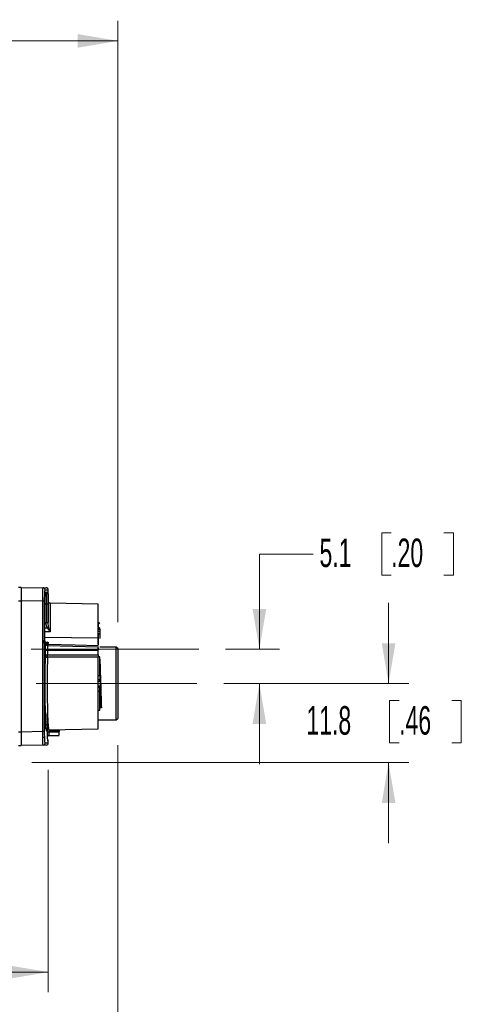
# Model space of a CAD drawing. Header units: millimetres. Extents: x 10 to 272, y 8 to 208.
# Tile 41 of 55: x 110 to 143, y 75 to 149. Entities that reach past the tile are written whole.
import ezdxf

# ---------------------------------------------------------------- set-up
doc = ezdxf.new("R2010")
doc.units = ezdxf.units.MM
doc.linetypes.add('CENTERX2', pattern=[20.32, 12.7, -2.54, 2.54, -2.54])
doc.styles.add('SLDTEXTSTYLE1', font='TXT', dxfattribs={"width": 0.605})
doc.dimstyles.new('SLDDIMSTYLE0', dxfattribs={"dimtxt": 2.054655, "dimasz": 3, "dimexe": 0, "dimexo": 0.0625, "dimgap": 0.513664, "dimtad": 0, "dimtih": 1, "dimtoh": 1, "dimdec": 1, "dimlfac": 2, "dimrnd": 1e-09, "dimzin": 12, "dimdsep": 46, "dimtxsty": 'SLDTEXTSTYLE1', "dimsah": 1, "dimcen": 0.09, "dimadec": 0, "dimazin": 3, "dimtfac": 1, "dimtdec": 1, "dimtmove": 0, "dimatfit": 0, "dimfxl": 1, "dimfrac": 2, "dimtolj": 1, "dimtzin": 12, "dimarcsym": 0})
doc.dimstyles.new('SLDDIMSTYLE2', dxfattribs={"dimtxt": 2.054655, "dimasz": 3, "dimexe": 0, "dimexo": 0.0625, "dimgap": 0.513664, "dimtad": 0, "dimtih": 1, "dimtoh": 1, "dimdec": 1, "dimlfac": 2, "dimrnd": 1e-09, "dimzin": 12, "dimdsep": 46, "dimtxsty": 'SLDTEXTSTYLE1', "dimsah": 1, "dimcen": 0.09, "dimadec": 0, "dimazin": 3, "dimtfac": 1, "dimtdec": 1, "dimtofl": 0, "dimtmove": 0, "dimatfit": 3, "dimfxl": 1, "dimfrac": 2, "dimtolj": 1, "dimtzin": 12, "dimarcsym": 0})
doc.dimstyles.new('SLDDIMSTYLE3', dxfattribs={"dimtxt": 2.054655, "dimasz": 3, "dimexe": 0, "dimexo": 0.0625, "dimgap": 0.513664, "dimtad": 0, "dimtih": 1, "dimtoh": 1, "dimdec": 1, "dimlfac": 2, "dimrnd": 1e-09, "dimzin": 4, "dimdsep": 46, "dimtxsty": 'SLDTEXTSTYLE1', "dimsah": 1, "dimcen": 0.09, "dimadec": 0, "dimazin": 1, "dimtfac": 1, "dimtdec": 1, "dimtofl": 0, "dimtmove": 0, "dimatfit": 3, "dimfxl": 1, "dimfrac": 2, "dimtolj": 1, "dimtzin": 12, "dimarcsym": 0})

# ---------------------------------------------------------------- blocks, each defined once
blk = doc.blocks.new('_D')
at = {"color": 7, "linetype": 'Continuous', "lineweight": 18}
for p, q in [((137.65, 110.361), (136.944, 110.361)), ((136.944, 110.361), (136.944, 107.205)), ((141.57, 110.361), (142.275, 110.361)), ((142.275, 110.361), (142.275, 107.205)), ((131.849, 108.783), (127.849, 108.783)), ((127.849, 108.783), (127.849, 101.703)), ((136.944, 107.205), (137.65, 107.205)), ((142.275, 107.205), (141.57, 107.205)), ((125.337, 101.703), (129.349, 101.703)), ((125.207, 99.153), (129.349, 99.153)), ((127.849, 99.153), (127.849, 93.153))]:
    blk.add_line(p, q, dxfattribs=at)
for points in [[(127.849, 101.703), (128.357, 104.703), (127.341, 104.703)], [(127.849, 99.153), (127.341, 96.153), (128.357, 96.153)]]:
    blk.add_solid(points, dxfattribs=at)
at = {"color": 7, "linetype": 'Continuous', "lineweight": 18, "char_height": 2.1167, "attachment_point": 1, "style": 'SLDTEXTSTYLE1'}
for s, insert in [('5.1', (132.319, 109.934)), ('.20', (137.65, 109.934))]:
    blk.add_mtext(s, dxfattribs=dict(at, insert=insert))
blk = doc.blocks.new('_D_3')
at = {"color": 7, "linetype": 'Continuous', "lineweight": 18}
for p, q in [((112.145, 92.735), (112.145, 76.204)), ((73.419, 92.153), (73.419, 76.204)), ((95.194, 79.282), (94.489, 79.282)), ((94.489, 79.282), (94.489, 76.126)), ((100.682, 79.282), (101.387, 79.282)), ((101.387, 79.282), (101.387, 76.126)), ((73.419, 77.704), (87.825, 77.704)), ((112.145, 77.704), (102.563, 77.704)), ((94.489, 76.126), (95.194, 76.126)), ((101.387, 76.126), (100.682, 76.126))]:
    blk.add_line(p, q, dxfattribs=at)
for points in [[(73.419, 77.704), (76.419, 77.196), (76.419, 78.212)], [(112.145, 77.704), (109.145, 78.212), (109.145, 77.196)]]:
    blk.add_solid(points, dxfattribs=at)
at = {"color": 7, "linetype": 'Continuous', "lineweight": 18, "char_height": 2.1167, "attachment_point": 1, "style": 'SLDTEXTSTYLE1'}
for s, insert in [('77.5', (88.295, 78.855)), ('3.05', (95.194, 78.855))]:
    blk.add_mtext(s, dxfattribs=dict(at, insert=insert))
blk = doc.blocks.new('_D_4')
at = {"color": 7, "linetype": 'Continuous', "lineweight": 18}
for p, q in [((117.332, 94.578), (117.332, 70.672)), ((72.308, 93.732), (72.308, 70.672)), ((95.495, 73.75), (94.789, 73.75)), ((94.789, 73.75), (94.789, 70.595)), ((100.983, 73.75), (101.688, 73.75)), ((101.688, 73.75), (101.688, 70.595)), ((72.308, 72.172), (88.126, 72.172)), ((117.332, 72.172), (102.864, 72.172)), ((94.789, 70.595), (95.495, 70.595)), ((101.688, 70.595), (100.983, 70.595))]:
    blk.add_line(p, q, dxfattribs=at)
for points in [[(72.308, 72.172), (75.308, 71.664), (75.308, 72.68)], [(117.332, 72.172), (114.332, 72.68), (114.332, 71.664)]]:
    blk.add_solid(points, dxfattribs=at)
at = {"color": 7, "linetype": 'Continuous', "lineweight": 18, "char_height": 2.1167, "attachment_point": 1, "style": 'SLDTEXTSTYLE1'}
for s, insert in [('90.0', (88.596, 73.323)), ('3.55', (95.495, 73.323))]:
    blk.add_mtext(s, dxfattribs=dict(at, insert=insert))
blk = doc.blocks.new('_D_6')
at = {"color": 7, "linetype": 'Continuous', "lineweight": 18}
for p, q in [((137.458, 99.153), (137.458, 105.153)), ((125.207, 99.153), (138.958, 99.153)), ((138.242, 97.902), (137.537, 97.902)), ((137.537, 97.902), (137.537, 94.746)), ((142.162, 97.902), (142.868, 97.902)), ((142.868, 97.902), (142.868, 94.746)), ((137.537, 94.746), (138.242, 94.746)), ((142.868, 94.746), (142.162, 94.746)), ((110.922, 93.278), (138.958, 93.278)), ((137.458, 93.278), (137.458, 87.278))]:
    blk.add_line(p, q, dxfattribs=at)
for points in [[(137.458, 99.153), (137.966, 102.153), (136.95, 102.153)], [(137.458, 93.278), (136.95, 90.278), (137.966, 90.278)]]:
    blk.add_solid(points, dxfattribs=at)
at = {"color": 7, "linetype": 'Continuous', "lineweight": 18, "char_height": 2.1167, "attachment_point": 1, "style": 'SLDTEXTSTYLE1'}
for s, insert in [('11.8', (131.344, 97.475)), ('.46', (138.242, 97.475))]:
    blk.add_mtext(s, dxfattribs=dict(at, insert=insert))
blk = doc.blocks.new('_D_7')
at = {"color": 7, "linetype": 'Continuous', "lineweight": 18}
for p, q in [((68.728, 128.963), (68.728, 148.428)), ((91.891, 148.505), (91.185, 148.505)), ((91.185, 148.505), (91.185, 145.35)), ((97.378, 148.505), (98.084, 148.505)), ((98.084, 148.505), (98.084, 145.35)), ((117.332, 103.728), (117.332, 148.428)), ((68.728, 146.928), (84.522, 146.928)), ((117.332, 146.928), (99.26, 146.928)), ((91.185, 145.35), (91.891, 145.35)), ((98.084, 145.35), (97.378, 145.35))]:
    blk.add_line(p, q, dxfattribs=at)
for points in [[(68.728, 146.928), (71.728, 146.42), (71.728, 147.436)], [(117.332, 146.928), (114.332, 147.436), (114.332, 146.42)]]:
    blk.add_solid(points, dxfattribs=at)
at = {"color": 7, "linetype": 'Continuous', "lineweight": 18, "char_height": 2.1167, "attachment_point": 1, "style": 'SLDTEXTSTYLE1'}
for s, insert in [('97.2', (84.992, 148.078)), ('3.83', (91.891, 148.078))]:
    blk.add_mtext(s, dxfattribs=dict(at, insert=insert))

msp = doc.modelspace()

# ---------------------------------------------------------------- linework, layer by layer
at = {"color": 7, "linetype": 'Continuous', "lineweight": 25}
for p, q in [((110.1193, 106.3027), (109.9193, 106.3027)), ((110.1193, 106.3027), (110.1193, 105.3029)), ((110.1193, 106.3027), (111.7625, 106.2741)), ((111.7625, 106.2741), (111.9973, 106.27)), ((111.8643, 105.8053), (111.9742, 105.8072)), ((111.9098, 106.1241), (112.1446, 106.12)), ((111.9273, 105.9417), (112.0116, 105.9553)), ((112.0116, 105.9553), (112.1215, 105.9572)), ((112.1446, 105.28), (112.1446, 106.1253)), ((109.9193, 105.3027), (110.1193, 105.3027)), ((110.1193, 105.3029), (110.1193, 105.3027)), ((111.7291, 105.2748), (110.1193, 105.3029)), ((110.1193, 105.3027), (110.1193, 95.5527)), ((111.7291, 95.5807), (111.7291, 105.2748)), ((111.8763, 105.2748), (111.7291, 105.2748)), ((111.8763, 95.5807), (111.8763, 105.2748)), ((111.9836, 105.0575), (111.8939, 105.0559)), ((111.8941, 102.9), (111.8941, 105.0554)), ((111.8941, 105.0554), (111.8942, 105.0554)), ((111.8942, 102.9), (111.8942, 105.0554)), ((112.131, 105.0575), (111.9836, 105.0575)), ((111.9836, 105.0575), (111.9836, 103.6927)), ((112.131, 105.0575), (112.131, 103.6927)), ((115.8474, 105.0681), (112.292, 105.1301)), ((115.8474, 102.4981), (115.8474, 105.0681)), ((111.8942, 103.2893), (112.0694, 103.2887)), ((111.9836, 103.6927), (112.131, 103.6927)), ((112.0694, 103.2887), (112.2751, 103.0034)), ((112.173, 103.3381), (112.131, 103.6927)), ((112.2751, 103.0034), (112.173, 103.3381)), ((115.8724, 103.7026), (115.8474, 103.7026)), ((115.8474, 103.355), (115.8724, 103.355)), ((115.8474, 103.2784), (115.9634, 103.2784)), ((115.8474, 103.2052), (115.9724, 103.2052)), ((115.8724, 103.355), (115.8724, 103.7026)), ((115.9724, 103.2052), (115.9724, 103.2487)), ((115.9724, 103.2052), (115.9724, 103.0284)), ((115.8474, 102.5181), (111.8939, 102.5871)), ((111.8941, 102.9), (111.8942, 102.9)), ((112.2751, 103.0034), (111.8942, 103.0049)), ((115.9724, 103.0284), (115.8474, 103.0284)), ((115.9339, 102.8511), (115.8474, 102.8511)), ((115.8724, 102.8292), (115.8474, 102.8292)), ((115.8474, 102.0885), (115.8474, 102.5181)), ((115.8724, 102.0098), (115.8724, 102.8292)), ((115.9724, 103.0284), (115.9724, 102.4981)), ((111.8751, 102.2284), (112.1312, 102.224)), ((111.9484, 102.008), (111.9273, 102.0138)), ((111.9385, 101.7161), (111.9484, 102.008)), ((111.9484, 102.008), (111.968, 102.0507)), ((111.968, 102.0507), (111.9818, 102.0744)), ((111.9818, 102.0744), (111.9831, 102.0797)), ((112.0012, 102.0725), (112.1312, 102.224)), ((112.0992, 101.9864), (112.0858, 101.6177)), ((112.1012, 102.017), (112.0992, 101.9864)), ((112.0992, 101.9864), (115.8474, 101.8937)), ((112.1312, 102.224), (112.1194, 102.0168)), ((115.8474, 101.6237), (115.8474, 101.8937)), ((115.8724, 101.6734), (115.8724, 101.8191)), ((117.2074, 101.8527), (115.9724, 101.8527)), ((117.3324, 101.7277), (117.2074, 101.8527)), ((117.2074, 96.4527), (117.2074, 101.8527)), ((115.8474, 101.6237), (112.0858, 101.6177)), ((112.0863, 101.2789), (115.8474, 101.2846)), ((115.8474, 101.1255), (112.0863, 101.1199)), ((115.8474, 101.2846), (115.8474, 101.6237)), ((115.8474, 101.2846), (115.8474, 101.1255)), ((115.9724, 101.1386), (115.8474, 101.1386)), ((115.9724, 101.1293), (115.8474, 101.1293)), ((115.8474, 95.7874), (115.8474, 101.1255)), ((115.9724, 101.1293), (115.9724, 101.1386)), ((115.9724, 99.742), (115.9724, 101.1293)), ((117.3324, 96.5777), (117.3324, 101.7277)), ((115.9724, 100.9604), (115.9811, 100.9604)), ((115.9724, 99.8025), (115.9724, 100.359)), ((115.8474, 99.742), (115.9724, 99.742)), ((115.9724, 99.742), (115.9724, 99.4527)), ((115.8474, 99.4527), (115.9724, 99.4527)), ((115.8474, 99.3427), (115.9724, 99.3427)), ((115.9724, 98.9627), (115.8474, 98.9627)), ((115.9724, 98.8527), (115.8474, 98.8527)), ((115.9724, 99.3427), (115.9724, 99.4527)), ((115.9724, 98.8527), (115.9724, 98.9627)), ((115.9724, 98.5634), (115.9724, 98.8527)), ((115.9724, 98.5634), (115.8474, 98.5634)), ((115.9724, 97.1762), (115.9724, 98.5634)), ((116.0417, 97.4277), (116.05, 97.4271)), ((112.0845, 96.5355), (112.0937, 97.0069)), ((112.0931, 95.7986), (112.0931, 96.9752)), ((112.0931, 96.9099), (112.0954, 96.8933)), ((115.8474, 97.1762), (115.9724, 97.1762)), ((115.8474, 97.1668), (115.9724, 97.1668)), ((116.0982, 97.3451), (115.9724, 97.3451)), ((115.9724, 97.1762), (115.9724, 97.1668)), ((115.8474, 96.4527), (117.2074, 96.4527)), ((117.2074, 96.4527), (117.3343, 96.5796)), ((110.1193, 95.5527), (109.9193, 95.5527)), ((111.7291, 95.5807), (110.1193, 95.5526)), ((110.1193, 95.5527), (110.1193, 95.5526)), ((110.1193, 95.5526), (110.1193, 94.5527)), ((111.8763, 95.5807), (111.7291, 95.5807)), ((111.7669, 95.1777), (111.8939, 95.1777)), ((112.1938, 95.5441), (112.0882, 95.5441)), ((112.1692, 95.2856), (112.9585, 95.2994)), ((112.1774, 95.7233), (115.8474, 95.7874)), ((112.1844, 95.2946), (112.1774, 95.2858)), ((112.1844, 95.2946), (112.9574, 95.3071)), ((112.1908, 95.589), (112.1938, 95.589)), ((112.1938, 95.7122), (112.9574, 95.7235)), ((112.9574, 95.6003), (112.1938, 95.589)), ((112.1938, 95.589), (112.1938, 95.5441)), ((112.1938, 95.5441), (112.9574, 95.5566)), ((112.9574, 95.7235), (112.9574, 95.7369)), ((112.9574, 95.7235), (112.9574, 95.6003)), ((112.9574, 95.5566), (112.9574, 95.6003)), ((112.9574, 95.3071), (112.9574, 95.5566)), ((109.9193, 94.5527), (110.1193, 94.5527)), ((111.7625, 94.5814), (110.1193, 94.5527)), ((111.9972, 94.5855), (111.7625, 94.5814)), ((112.1446, 94.7355), (111.9098, 94.7314)), ((112.1446, 94.7302), (112.1446, 94.8985))]:
    msp.add_line(p, q, dxfattribs=at)
at = {"color": 7, "linetype": 'CENTERX2', "lineweight": 18}
for p, q in [((110.8806, 101.7027), (123.3368, 101.7027)), ((111.2491, 99.1527), (123.2074, 99.1527))]:
    msp.add_line(p, q, dxfattribs=at)
at = {"color": 7, "linetype": 'Continuous', "lineweight": 25, "flags": 128}
for points in [[(111.968, 102.0507), (111.9605, 102.0703), (111.9509, 102.0877)], [(115.8474, 101.958), (114.1541, 101.9986), (112.0989, 102.0478)]]:
    msp.add_lwpolyline(points, dxfattribs=at)
at = {"color": 7, "linetype": 'Continuous', "lineweight": 25}
for centre, radius, start, end in [((111.7598, 106.1241), 0.1499, 359.977597, 88.98026), ((111.8616, 105.9552), 0.15, 271.011338, 0.012694), ((111.9715, 105.9572), 0.15, 271.00164, 0.002839), ((106.2728, 115.5744), 13.5845, 295.25858, 295.742893), ((115.8724, 103.6026), 0.1, 0.000699, 89.999301), ((111.7985, 102.0081), 0.1499, 359.969159, 76.813615), ((111.8579, 102.0111), 0.1392, 27.048868, 87.842189), ((111.8597, 102.0077), 0.1428, 30.253264, 74.116197), ((111.8583, 102.0078), 0.1431, 21.785824, 72.875886), ((112.0976, 102.149), 0.1626, 217.181359, 270.573123), ((112.1041, 102.176), 0.159, 219.718779, 268.946052), ((112.0697, 101.753), 0.1363, 195.70801, 276.785786), ((112.1867, 95.1448), 0.1498, 90.876073, 135.9176), ((113.3657, 95.6263), 1.1755, 175.81047, 181.817133), ((114.7365, 95.6506), 2.5435, 178.612781, 181.387219), ((111.7598, 94.7313), 0.1499, 271.019735, 0.022496), ((111.9946, 94.7355), 0.15, 270.999734, 0.00049)]:
    msp.add_arc(centre, radius, start, end, dxfattribs=at)
for points, knots in [([(111.7291, 105.2748), (111.73, 105.4012), (111.7319, 105.6369), (111.7363, 105.9406), (111.7488, 106.1382), (111.7515, 106.2368), (111.7601, 106.2659), (111.7625, 106.2741)], [0, 0, 0, 0, 0.3790984, 0.706833, 0.9091907, 0.9746198, 1, 1, 1, 1]), ([(112.1446, 106.12), (112.1426, 106.1387), (112.1396, 106.1674), (112.1213, 106.202), (112.1023, 106.2259), (112.0788, 106.2452), (112.0445, 106.2641), (112.0158, 106.2677), (111.9972, 106.27)], [0, 0, 0, 0, 0.2396969, 0.3685165, 0.5000013, 0.6314879, 0.7603086, 1, 1, 1, 1]), ([(111.8763, 105.2748), (111.8764, 105.3836), (111.8766, 105.5841), (111.8871, 105.8453), (111.8878, 106.0212), (111.9052, 106.1027), (111.9098, 106.1241)], [0, 0, 0, 0, 0.3832722, 0.7067559, 0.9229623, 1, 1, 1, 1]), ([(111.8941, 105.0554), (111.8943, 105.1676), (111.8945, 105.3752), (111.9046, 105.6466), (111.9059, 105.8313), (111.9227, 105.9181), (111.9273, 105.9417)], [0, 0, 0, 0, 0.3789334, 0.7013231, 0.9190459, 1, 1, 1, 1]), ([(111.9742, 105.8072), (111.9751, 105.8019), (111.9787, 105.7816), (111.9791, 105.7081), (111.9837, 105.561), (111.9838, 105.3314), (111.9837, 105.1547), (111.9836, 105.0575)], [0, 0, 0, 0, 0.02167983, 0.08218484, 0.2932205, 0.61101744, 1, 1, 1, 1]), ([(112.1215, 105.9572), (112.123, 105.9343), (112.1285, 105.8466), (112.1281, 105.6613), (112.1311, 105.3844), (112.131, 105.1723), (112.131, 105.0575)], [0, 0, 0, 0, 0.07644532, 0.29302599, 0.6172082, 1, 1, 1, 1]), ([(112.131, 103.6927), (112.1325, 103.9139), (112.1351, 104.3024), (112.1396, 104.7958), (112.1427, 105.1036), (112.1442, 105.2442), (112.1446, 105.28)], [0, 0, 0, 0, 0.4181419, 0.7342654, 0.9324291, 1, 1, 1, 1]), ([(112.292, 105.1301), (112.2733, 105.1324), (112.2447, 105.1359), (112.2104, 105.1549), (112.1869, 105.1742), (112.1679, 105.1981), (112.1496, 105.2327), (112.1466, 105.2614), (112.1446, 105.2801)], [0, 0, 0, 0, 0.2396962, 0.3685063, 0.4999947, 0.6314776, 0.7602992, 1, 1, 1, 1]), ([(112.292, 105.1301), (112.2915, 105.087), (112.2892, 104.8931), (112.2853, 104.5067), (112.2812, 103.9939), (112.2782, 103.5193), (112.2763, 103.2077), (112.2754, 103.0577), (112.2752, 103.0175), (112.2752, 103.0067), (112.2751, 103.0037), (112.2751, 103.0034)], [0, 0, 0, 0, 0.0607956, 0.2735071, 0.5451928, 0.7841562, 0.9428538, 0.9847624, 0.9957521, 0.9995719, 1, 1, 1, 1]), ([(112.0694, 103.2887), (112.0443, 103.3539), (111.9942, 103.484), (111.9872, 103.6232), (111.9836, 103.6927)], [0, 0, 0, 0, 0.5011756, 1, 1, 1, 1]), ([(115.8724, 103.355), (115.8728, 103.3549), (115.8872, 103.349), (115.91, 103.3354), (115.9355, 103.3132), (115.9516, 103.2953), (115.9598, 103.284), (115.9631, 103.2789), (115.9634, 103.2784)], [0, 0, 0, 0, 0.0102932, 0.3863738, 0.6538035, 0.8481286, 0.984164, 1, 1, 1, 1]), ([(115.9724, 103.2487), (115.9713, 103.2571), (115.9699, 103.2676), (115.9646, 103.2765), (115.9634, 103.2784)], [0, 0, 0, 0, 0.7922533, 1, 1, 1, 1]), ([(111.8939, 102.3997), (111.8939, 102.409), (111.8939, 102.4873), (111.8926, 102.6541), (111.893, 102.8116), (111.8932, 102.9)], [0, 0, 0, 0, 0.0555118, 0.4695854, 1, 1, 1, 1]), ([(111.9273, 102.0138), (111.9227, 102.0372), (111.9059, 102.124), (111.9046, 102.3085), (111.8945, 102.5801), (111.8943, 102.7878), (111.8941, 102.9)], [0, 0, 0, 0, 0.0805659, 0.2982498, 0.6208363, 1, 1, 1, 1]), ([(115.8724, 102.8292), (115.8728, 102.8294), (115.8855, 102.837), (115.9064, 102.8472), (115.9343, 102.8525), (115.9525, 102.8483), (115.9604, 102.8411), (115.9631, 102.8369), (115.9634, 102.8364)], [0, 0, 0, 0, 0.0133276, 0.4441652, 0.6900542, 0.8517369, 0.9814944, 1, 1, 1, 1]), ([(115.9724, 102.8068), (115.9713, 102.8151), (115.9699, 102.8256), (115.9646, 102.8346), (115.9634, 102.8364)], [0, 0, 0, 0, 0.7922502, 1, 1, 1, 1]), ([(111.8221, 102.157), (111.821, 102.162), (111.8166, 102.1811), (111.8159, 102.2239), (111.8123, 102.2922), (111.8111, 102.3464), (111.8105, 102.3776)], [0, 0, 0, 0, 0.0702499, 0.2652577, 0.5776606, 1, 1, 1, 1]), ([(112.1312, 102.224), (112.0873, 102.2025), (112.0086, 102.164), (111.9217, 102.1542), (111.8832, 102.1498)], [0, 0, 0, 0, 0.5568235, 1, 1, 1, 1]), ([(111.9904, 102.0985), (111.9804, 102.1082), (111.9628, 102.1252), (111.934, 102.1381), (111.9136, 102.1444), (111.9027, 102.1449), (111.8989, 102.1451)], [0, 0, 0, 0, 0.39585801, 0.69021884, 0.89007407, 1, 1, 1, 1]), ([(111.9831, 102.0797), (111.9852, 102.092), (111.9874, 102.105), (111.9902, 102.0981), (111.9904, 102.0977)], [0, 0, 0, 0, 0.9436414, 1, 1, 1, 1]), ([(112.0989, 102.0478), (112.089, 102.0486), (112.0688, 102.0502), (112.0395, 102.0605), (112.0121, 102.0764), (111.9973, 102.0915), (111.9899, 102.0991)], [0, 0, 0, 0, 0.2394412, 0.4891768, 0.7445067, 1, 1, 1, 1]), ([(112.114, 102.0168), (112.113, 102.0235), (112.1116, 102.0332), (112.0972, 102.0522), (112.101, 102.0323), (112.1011, 102.0236), (112.1012, 102.017)], [0, 0, 0, 0, 0.3696846, 0.5321651, 0.6504087, 1, 1, 1, 1]), ([(112.0416, 95.6136), (112.0291, 95.6348), (111.9177, 95.8253), (112.0103, 96.4187), (111.9076, 97.3541), (111.9212, 98.5858), (111.9122, 99.89), (111.93, 100.7687), (111.9385, 101.1893)], [0, 0, 0, 0, 0.0131412, 0.117785, 0.2982243, 0.5282912, 0.7742196, 1, 1, 1, 1]), ([(111.9385, 101.1893), (111.9375, 101.2302), (111.9354, 101.3179), (111.9348, 101.4525), (111.9354, 101.5872), (111.9375, 101.6751), (111.9385, 101.7161)], [0, 0, 0, 0, 0.233015, 0.4995042, 0.7661998, 1, 1, 1, 1]), ([(112.0858, 101.2789), (112.075, 101.2781), (112.054, 101.2766), (112.0167, 101.2676), (111.9799, 101.2505), (111.9471, 101.2228), (111.9412, 101.1995), (111.9385, 101.1893)], [0, 0, 0, 0, 0.1749051, 0.3394928, 0.6183808, 0.8320343, 1, 1, 1, 1]), ([(111.9385, 101.1893), (111.9413, 101.1809), (111.948, 101.161), (111.9816, 101.1405), (112.0176, 101.128), (112.0547, 101.1215), (112.0755, 101.1204), (112.0862, 101.1199)], [0, 0, 0, 0, 0.1486021, 0.3538799, 0.6399399, 0.8136501, 1, 1, 1, 1]), ([(112.0862, 101.1199), (112.0801, 100.8346), (112.0676, 100.2541), (112.0614, 99.3686), (112.0638, 98.4702), (112.0743, 97.6344), (112.0942, 96.8872), (112.1112, 96.3856), (112.1343, 96.0454), (112.1404, 95.8772), (112.1674, 95.7651), (112.1774, 95.7233)], [0, 0, 0, 0, 0.1584806, 0.3224799, 0.4917598, 0.6574853, 0.7866812, 0.9069752, 0.9360646, 0.9761717, 1, 1, 1, 1]), ([(112.0858, 101.6177), (112.0845, 101.591), (112.0817, 101.5339), (112.081, 101.4467), (112.0819, 101.3603), (112.0849, 101.3046), (112.0863, 101.2789)], [0, 0, 0, 0, 0.2362288, 0.5058669, 0.7721938, 1, 1, 1, 1]), ([(112.0862, 101.1199), (112.086, 101.1324), (112.0855, 101.1597), (112.0852, 101.2013), (112.0852, 101.2417), (112.0856, 101.2674), (112.0858, 101.2789)], [0, 0, 0, 0, 0.2371281, 0.5147715, 0.7843318, 1, 1, 1, 1]), ([(115.981, 100.9604), (115.984, 100.8818), (115.9972, 100.5315), (116.0188, 99.8807), (116.0433, 99.0136), (116.0686, 98.1588), (116.0887, 97.6046), (116.0981, 97.3451)], [0, 0, 0, 0, 0.06518204, 0.29079323, 0.53999105, 0.78466628, 1, 1, 1, 1]), ([(115.9724, 99.9744), (115.9804, 99.7005), (115.9974, 99.1235), (116.0208, 98.2743), (116.0406, 97.6991), (116.05, 97.4271)], [0, 0, 0, 0, 0.322545, 0.6795705, 1, 1, 1, 1]), ([(116.05, 97.4271), (116.0571, 97.4248), (116.0717, 97.4202), (116.0866, 97.4001), (116.0957, 97.3746), (116.0974, 97.3554), (116.0982, 97.3451)], [0, 0, 0, 0, 0.2137937, 0.4382291, 0.6987007, 1, 1, 1, 1]), ([(112.0412, 95.6151), (112.0425, 95.6199), (112.0548, 95.6657), (112.0606, 95.8704), (112.08, 96.1709), (112.0832, 96.431), (112.0845, 96.5355)], [0, 0, 0, 0, 0.0159591, 0.1542276, 0.6602466, 1, 1, 1, 1]), ([(112.0746, 96.1367), (112.0745, 96.1129), (112.0744, 96.084), (112.0724, 96.0551), (112.0721, 96.05)], [0, 0, 0, 0, 0.8241544, 1, 1, 1, 1]), ([(111.7625, 94.5814), (111.7601, 94.5896), (111.7515, 94.6187), (111.7488, 94.7175), (111.7363, 94.9152), (111.7319, 95.2188), (111.73, 95.4544), (111.7291, 95.5807)], [0, 0, 0, 0, 0.0254239, 0.0909679, 0.2936741, 0.6212022, 1, 1, 1, 1]), ([(111.9098, 94.7314), (111.9052, 94.7529), (111.8878, 94.8345), (111.8871, 95.0107), (111.8766, 95.2717), (111.8764, 95.4721), (111.8763, 95.5807)], [0, 0, 0, 0, 0.0773785, 0.2937506, 0.6175501, 1, 1, 1, 1]), ([(112.0792, 95.2457), (112.0794, 95.2459), (112.0821, 95.2489), (112.0883, 95.2538), (112.106, 95.2672), (112.1296, 95.2781), (112.1572, 95.2846), (112.1708, 95.2854), (112.1774, 95.2858)], [0, 0, 0, 0, 0.0077732, 0.1115468, 0.2159119, 0.6245128, 0.8173494, 1, 1, 1, 1]), ([(112.1078, 94.8985), (112.1059, 94.9215), (112.0984, 95.0092), (112.0979, 95.1947), (112.0932, 95.4717), (112.0931, 95.6838), (112.0931, 95.7986)], [0, 0, 0, 0, 0.0767232, 0.2933925, 0.6174571, 1, 1, 1, 1]), ([(112.1938, 95.5441), (112.1935, 95.5135), (112.1928, 95.4566), (112.1903, 95.3814), (112.1891, 95.3286), (112.1855, 95.3025), (112.1844, 95.2946)], [0, 0, 0, 0, 0.3671694, 0.6835558, 0.9037897, 1, 1, 1, 1]), ([(112.1446, 94.8979), (112.1426, 94.9165), (112.1395, 94.9452), (112.1215, 94.9801), (112.1083, 94.9953), (112.1016, 95.003)], [0, 0, 0, 0, 0.4793895, 0.7370296, 1, 1, 1, 1])]:
    msp.add_open_spline(points, degree=3, knots=knots, dxfattribs=at)

# ---------------------------------------------------------------- dimensions: what is measured, and where the dimension line sits
at = {"color": 7, "linetype": 'Continuous', "lineweight": 18}
for base, p1, p2, dimstyle, picture, middle in [((68.728, 146.9275), (117.3324, 101.7277), (68.728, 126.9627), 'SLDDIMSTYLE2', '_D_7', (91.8907, 146.9275)), ((117.3324, 72.1722), (72.3078, 95.7317), (117.3324, 96.5777), 'SLDDIMSTYLE3', '_D_4', (95.495, 72.1722)), ((112.1446, 77.7042), (73.4193, 94.1527), (112.1446, 94.7355), 'SLDDIMSTYLE2', '_D_3', (95.1941, 77.7042))]:
    dim = msp.add_linear_dim(base=base, p1=p1, p2=p2, dimstyle=dimstyle, dxfattribs=at)
    dim.commit()
    dim.dimension.update_dxf_attribs({"geometry": picture, "text_midpoint": middle, "dimtype": 160})
for base, p1, p2, picture, middle in [((127.8487, 99.1527), (123.3368, 101.7027), (123.2074, 99.1527), '_D', (127.8487, 108.7831)), ((137.4584863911, 93.2777329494), (123.2073892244, 99.1527329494), (108.9221293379, 93.2777329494), '_D_6', (137.4584863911, 96.3240804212))]:
    dim = msp.add_linear_dim(base=base, p1=p1, p2=p2, angle=90, dimstyle='SLDDIMSTYLE0', dxfattribs=at)
    dim.commit()
    dim.dimension.update_dxf_attribs({"geometry": picture, "text_midpoint": middle, "dimtype": 160})

doc.saveas('drawing.dxf')
